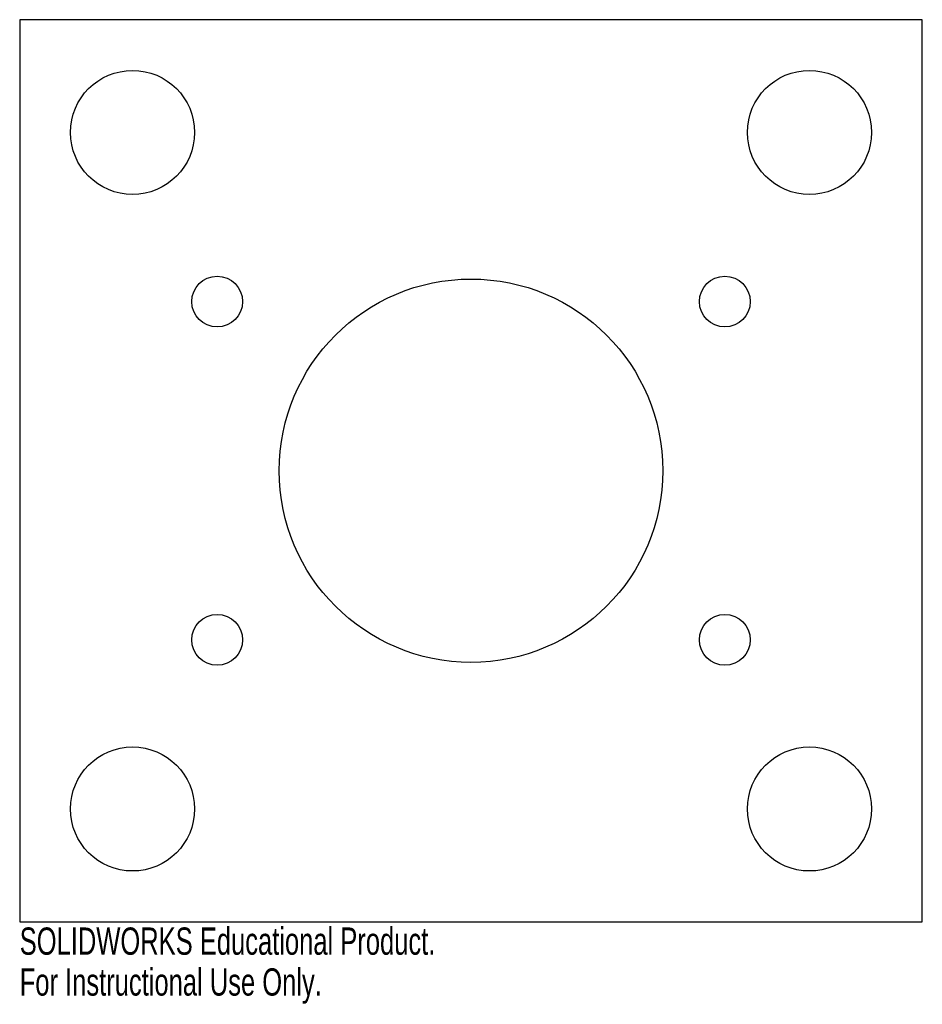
# Model space of a CAD drawing. Header units: millimetres. Extents: x 0 to 160, y -15 to 160.
import ezdxf

# ---------------------------------------------------------------- set-up
doc = ezdxf.new("R2010")
doc.units = ezdxf.units.MM
doc.layers.add('CORTE', color=7, linetype='Continuous')
doc.layers.add('INFORMACION_NO_CORTE', color=8, linetype='Continuous')
doc.styles.add('SLDTEXTSTYLE0', font='TXT', dxfattribs={"width": 0.7})

msp = doc.modelspace()

# ---------------------------------------------------------------- linework, layer by layer
at = {"layer": 'CORTE', "color": 7, "linetype": 'Continuous', "lineweight": 25}
for p, q in [((0, 160), (0, 0)), ((160, 160), (0, 160)), ((160, 0), (160, 160)), ((0, 0), (160, 0))]:
    msp.add_line(p, q, dxfattribs=at)
for centre, radius in [((20, 140), 11), ((140, 140), 11), ((35, 110), 4.5), ((80, 80), 34), ((125, 110), 4.5), ((35, 50), 4.5), ((125, 50), 4.5), ((20, 20), 11), ((140, 20), 11)]:
    msp.add_circle(centre, radius, dxfattribs=at)

# ---------------------------------------------------------------- texts
at = {"layer": 'INFORMACION_NO_CORTE', "color": 7, "linetype": 'Continuous', "char_height": 4.8336, "attachment_point": 1, "style": 'SLDTEXTSTYLE0'}
for s, insert in [('SOLIDWORKS Educational Product.', (0, -1.02)), ('For Instructional Use Only.', (0, -8.27))]:
    msp.add_mtext(s, dxfattribs=dict(at, insert=insert))

doc.saveas('drawing.dxf')
